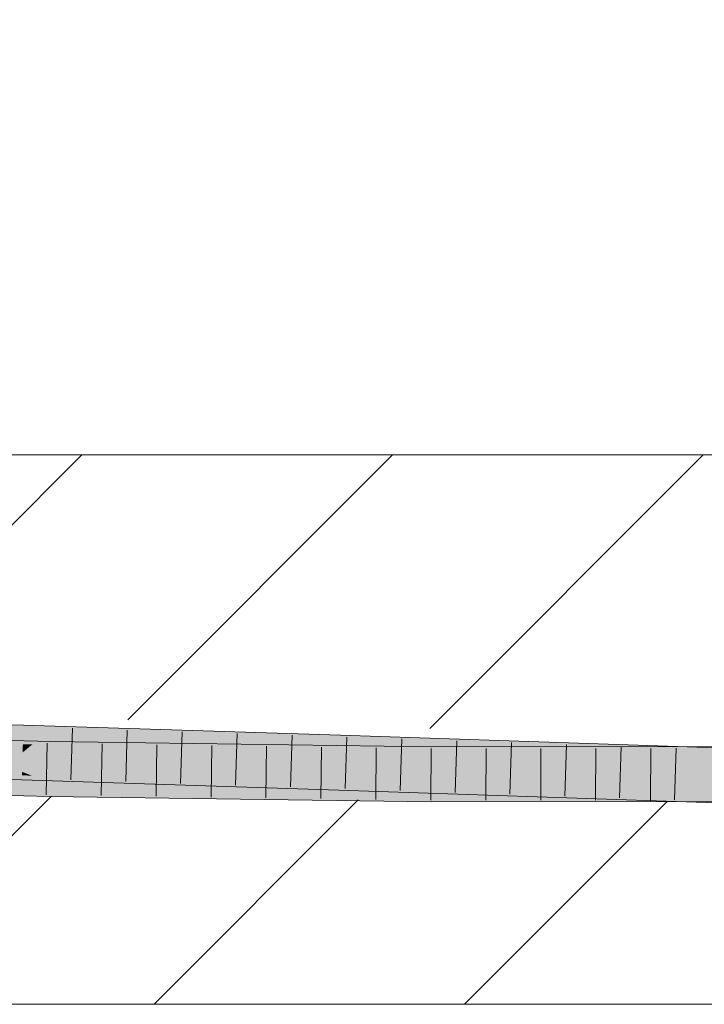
# Model space of a CAD drawing. Extents: x -620 to 300, y 62 to 1112.
# Tile 181 of 256: x 214.53 to 217.64, y 725.33 to 729.81. Entities that reach past the tile are written whole.
import ezdxf
from ezdxf.lldxf.tags import DXFTag

# ---------------------------------------------------------------- set-up
doc = ezdxf.new("R2010")
doc.units = 0
doc.layers.get('0').update_dxf_attribs({"lineweight": 13})
for name, color, linetype, lineweight, true_color in [('E_Detail_Beschriftung', 7, 'Continuous', 13, 0x009900), ('E_Detail_Wandschraffur', 7, 'Continuous', 5, 0xc0c0c0), ('E_Leerrohr 25-A06GA1MY8I', 7, 'Continuous', 9, 0xff8000), ('E_Leerrohr 25-Shading', 7, 'Continuous', 9, 0xff8000)]:
    doc.layers.add(name, color=color, linetype=linetype, lineweight=lineweight, true_color=true_color)
doc.layers.add('E_Detail_Linie_Text_Bem', color=7, linetype='Continuous', lineweight=13)
doc.styles.get("Standard").update_dxf_attribs({"font": 'ARIALN.TTF'})
tags = doc.linetypes.add('fein_strichliert', pattern=[4, 1, -2, 1]).pattern_tags.tags
tags[8:9] = [DXFTag(74, 4), DXFTag(75, 0), DXFTag(340, '0'), DXFTag(46, 0.0), DXFTag(50, 0.0), DXFTag(44, 0.0), DXFTag(45, 0.0)]
tags[6:7] = [DXFTag(74, 4), DXFTag(75, 0), DXFTag(340, '0'), DXFTag(46, 0.0), DXFTag(50, 0.0), DXFTag(44, 0.0), DXFTag(45, 0.0)]
tags[4:5] = [DXFTag(74, 4), DXFTag(75, 0), DXFTag(340, '0'), DXFTag(46, 0.0), DXFTag(50, 0.0), DXFTag(44, 0.0), DXFTag(45, 0.0)]

# ---------------------------------------------------------------- blocks, each defined once
blk = doc.blocks.new('Shading-A06GA12D8I', base_point=(172.0508, 724.3159))
at = {"layer": 'E_Leerrohr 25-Shading', "color": 34, "true_color": 0xb05800}
for points in [[(213.1181, 726.6023), (214.5432, 726.5661), (213.1184, 726.6177), (214.5437, 726.581)], [(214.5437, 726.581), (214.5443, 726.6027), (213.1184, 726.6177), (213.1188, 726.6389)], [(213.0513, 726.5295), (214.6676, 726.5275), (213.0522, 726.5661)], [(214.5437, 726.581), (214.5432, 726.5661), (215.0969, 726.5624)], [(214.6434, 726.5629), (215.1242, 726.5615), (214.5432, 726.5661), (215.0969, 726.5624)], [(215.9029, 726.5593), (214.5443, 726.6027), (215.0969, 726.5624), (214.5437, 726.581)], [(215.9886, 726.5565), (215.3214, 726.5609), (215.9878, 726.5314), (214.6434, 726.5629)], [(215.859, 726.5344), (214.6434, 726.5629), (215.9877, 726.5298), (215.9874, 726.5199)], [(215.1242, 726.5615), (215.3214, 726.5609), (215.0969, 726.5624)], [(215.9029, 726.5593), (215.0969, 726.5624), (215.3214, 726.5609)], [(214.6676, 726.5275), (213.0513, 726.5295), (214.6676, 726.5272), (213.2179, 726.5255)], [(213.2179, 726.5255), (214.6671, 726.5015), (214.6676, 726.5272)], [(213.5307, 726.5204), (213.2179, 726.5255), (214.6669, 726.4909)], [(214.6671, 726.5015), (213.5307, 726.5204), (214.6669, 726.4909)], [(216.4037, 726.4872), (216.4038, 726.503), (214.6671, 726.5015), (214.6676, 726.5275)], [(215.3214, 726.5609), (215.9886, 726.5565), (215.9029, 726.5593)], [(215.9878, 726.5314), (215.859, 726.5344), (215.9877, 726.5298)], [(217.432, 726.4728), (216.6122, 726.506), (215.9874, 726.5199), (215.9877, 726.5298)], [(217.432, 726.4728), (215.9874, 726.5199), (217.115, 726.4817)], [(216.6122, 726.506), (215.9878, 726.5314), (215.9877, 726.5298)], [(217.4328, 726.4951), (217.4332, 726.5075), (215.9878, 726.5314), (215.9886, 726.5565)], [(217.4322, 726.4774), (217.4328, 726.4951), (216.6122, 726.506), (215.9878, 726.5314)], [(216.1697, 726.4724), (214.6671, 726.5015), (215.9078, 726.4734), (214.6669, 726.4909)], [(216.4037, 726.4872), (214.6671, 726.5015), (216.4036, 726.4716), (216.1697, 726.4724)], [(216.4035, 726.4679), (216.1697, 726.4724), (215.9078, 726.4734)], [(216.1577, 726.4706), (215.9078, 726.4734), (216.4035, 726.4664)], [(216.1697, 726.4724), (216.4035, 726.4679), (216.4036, 726.4716)], [(217.0777, 726.4691), (217.3618, 726.4753), (216.4035, 726.4679), (216.4036, 726.4716)], [(216.4036, 726.4716), (217.6268, 726.4929), (216.4037, 726.4872)], [(216.4036, 726.4716), (217.3618, 726.4753), (217.6268, 726.4929), (217.6267, 726.4811)], [(216.4037, 726.4872), (217.6268, 726.4929), (216.4038, 726.503), (217.627, 726.5042)], [(217.4322, 726.4774), (216.6122, 726.506), (217.3297, 726.4788)], [(216.6122, 726.506), (217.432, 726.4728), (217.4321, 726.4749)], [(217.0777, 726.4691), (217.5343, 726.471), (217.3618, 726.4753), (217.5344, 726.476)], [(217.115, 726.4817), (217.432, 726.4709), (217.432, 726.4728)], [(217.4321, 726.4749), (217.4322, 726.4774), (217.3297, 726.4788)], [(217.3618, 726.4753), (217.6266, 726.4764), (217.6267, 726.4811)], [(217.4321, 726.4749), (217.432, 726.4728), (217.657, 726.467)], [(217.432, 726.4728), (217.432, 726.4709), (218.8586, 726.436), (218.8583, 726.4262)], [(217.657, 726.467), (218.5686, 726.4635), (217.4321, 726.4749), (217.4322, 726.4774)], [(217.4322, 726.4774), (217.5424, 726.476), (217.4328, 726.4951), (217.5426, 726.4926)], [(217.4328, 726.4951), (217.5426, 726.4926), (217.4332, 726.5075), (217.5428, 726.5041)], [(217.5343, 726.471), (218.315, 726.4742), (217.5344, 726.476), (218.315, 726.4791)], [(217.5424, 726.476), (218.5686, 726.4635), (217.5426, 726.4926), (218.8593, 726.4623)], [(217.5426, 726.4926), (218.8593, 726.4623), (217.5428, 726.5041), (218.8593, 726.4628)], [(218.315, 726.4742), (217.6265, 726.4714), (218.315, 726.4714), (217.6265, 726.4702)], [(217.6266, 726.4764), (218.315, 726.4791), (217.6267, 726.4811), (218.315, 726.4962)], [(217.6267, 726.4811), (218.315, 726.4962), (217.6268, 726.4929)], [(217.6268, 726.4929), (218.315, 726.4962), (217.627, 726.5042), (218.315, 726.5048)], [(216.4035, 726.4679), (216.1577, 726.4706), (216.4035, 726.4664)], [(217.5343, 726.47), (216.4035, 726.4679), (217.5342, 726.4675), (216.4035, 726.4664)], [(217.5343, 726.471), (217.0777, 726.4691), (217.5343, 726.47)], [(218.315, 726.4714), (217.5343, 726.47), (218.315, 726.4682), (217.5342, 726.4675)], [(217.6265, 726.4702), (217.6265, 726.4714), (217.5343, 726.47), (217.5343, 726.471)], [(213.1139, 726.3889), (214.5371, 726.3528), (213.1142, 726.4054), (214.5371, 726.3541)], [(213.1142, 726.4054), (214.5371, 726.3541), (213.1145, 726.4196), (214.5377, 726.374)], [(213.1145, 726.4196), (214.5377, 726.374), (213.1146, 726.4255), (214.5381, 726.3859)], [(214.5381, 726.3859), (214.5381, 726.3893), (213.1146, 726.4255)], [(214.5377, 726.374), (214.5833, 726.3721), (214.5381, 726.3859), (214.548, 726.3856)], [(214.548, 726.3856), (214.5381, 726.3893), (214.5381, 726.3859)], [(215.9813, 726.3344), (215.9815, 726.3413), (214.548, 726.3856), (214.5381, 726.3893)], [(215.9815, 726.3413), (215.9816, 726.3433), (214.5381, 726.3893)], [(214.548, 726.3856), (214.5833, 726.3721), (215.9813, 726.3344), (215.9807, 726.3162)], [(213.0468, 726.3528), (213.168, 726.3477), (214.6636, 726.3141), (214.6635, 726.3105)], [(213.168, 726.3477), (213.8535, 726.3184), (214.6635, 726.3105), (214.6633, 726.2993)], [(214.5371, 726.3541), (214.6426, 726.3494), (214.5377, 726.374), (214.5833, 726.3721)], [(214.5371, 726.3528), (214.6426, 726.3494), (214.5371, 726.3541)], [(214.5833, 726.3721), (214.6426, 726.3494), (215.9807, 726.3162), (215.9804, 726.3066)], [(215.9813, 726.3344), (216.2953, 726.3224), (215.9815, 726.3413), (216.0456, 726.339)], [(216.0456, 726.339), (215.9816, 726.3433), (215.9815, 726.3413)], [(217.4261, 726.2897), (217.4262, 726.2936), (216.0456, 726.339), (215.9816, 726.3433)], [(217.4262, 726.2936), (217.4262, 726.2943), (215.9816, 726.3433)], [(216.0456, 726.339), (216.2953, 726.3224), (217.4261, 726.2897), (217.4257, 726.2794)], [(214.6632, 726.2955), (214.6633, 726.2993), (213.1189, 726.3357), (213.1188, 726.3357)], [(213.1189, 726.3357), (213.1475, 726.3289), (214.6632, 726.2955), (214.663, 726.283)], [(213.1475, 726.3289), (213.218, 726.3121), (214.663, 726.283), (214.6629, 726.2776)], [(214.663, 726.283), (215.907, 726.26), (214.6632, 726.2955), (215.2981, 726.2865)], [(214.6632, 726.2955), (215.2981, 726.2865), (214.6633, 726.2993), (215.1328, 726.2937)], [(214.6633, 726.2994), (215.1083, 726.2948), (214.6635, 726.3105), (214.7851, 726.3089)], [(214.6633, 726.2993), (215.1328, 726.2937), (214.6633, 726.2994), (215.1083, 726.2948)], [(214.7851, 726.3089), (214.6636, 726.3141), (214.6635, 726.3105)], [(216.4024, 726.2877), (216.4024, 726.2896), (214.7851, 726.3089), (214.6636, 726.3141)], [(215.1083, 726.2948), (216.4024, 726.2812), (214.7851, 726.3089), (216.4024, 726.2877)], [(216.4024, 726.2787), (216.4024, 726.2812), (215.1328, 726.2937), (215.1083, 726.2948)], [(215.1328, 726.2937), (215.2981, 726.2865), (216.4024, 726.2787), (216.4023, 726.2708)], [(215.9804, 726.3066), (217.112, 726.2682), (215.9807, 726.3162)], [(215.9807, 726.3162), (217.112, 726.2682), (215.9813, 726.3344), (216.2953, 726.3224)], [(216.2953, 726.3224), (217.112, 726.2682), (217.4257, 726.2794), (217.425, 726.2576)], [(217.4261, 726.2897), (218.8532, 726.2432), (217.4262, 726.2936), (218.8533, 726.2491)], [(217.4262, 726.2936), (217.5395, 726.2901), (217.4262, 726.2943), (217.5395, 726.2907)], [(214.6629, 726.2776), (215.907, 726.26), (214.663, 726.283)], [(215.2981, 726.2865), (215.907, 726.26), (216.4023, 726.2708), (216.4022, 726.253)], [(217.531, 726.2754), (216.4023, 726.2708), (217.5306, 726.2541), (216.4022, 726.253)], [(217.5312, 726.286), (216.4024, 726.2787), (217.531, 726.2754), (216.4023, 726.2708)], [(216.4024, 726.2814), (216.4024, 726.2812), (217.5313, 726.2906), (217.5312, 726.29)], [(216.4024, 726.2814), (217.5313, 726.2906), (216.4024, 726.2877), (216.846, 726.29)], [(216.4024, 726.2812), (216.4024, 726.2787), (217.5312, 726.29), (217.5312, 726.2899)], [(216.846, 726.29), (216.4024, 726.2896), (216.4024, 726.2877)], [(217.5312, 726.2899), (216.4024, 726.2787), (217.5312, 726.286)], [(217.425, 726.2576), (218.8524, 726.2129), (217.4257, 726.2794), (218.8528, 726.2294)], [(217.4257, 726.2794), (218.8528, 726.2294), (217.4261, 726.2897), (218.8532, 726.2432)], [(217.6234, 726.2758), (217.531, 726.2754), (217.623, 726.2542), (217.5306, 726.2541)], [(217.6236, 726.2866), (217.5312, 726.286), (217.6234, 726.2758), (217.531, 726.2754)], [(217.5312, 726.2899), (217.6236, 726.2908), (217.5312, 726.29)], [(217.6236, 726.2866), (217.6236, 726.2908), (217.5312, 726.286), (217.5312, 726.2899)], [(217.5312, 726.29), (217.6236, 726.2908), (217.5313, 726.2906)], [(217.5395, 726.2901), (218.8533, 726.2491), (217.5395, 726.2907), (218.8534, 726.2495)], [(217.623, 726.2542), (218.3153, 726.2548), (217.6234, 726.2758), (218.3153, 726.2785)], [(217.6234, 726.2758), (218.3153, 726.2785), (217.6236, 726.2866), (218.3153, 726.291)], [(217.6236, 726.2908), (217.6236, 726.2866), (218.3153, 726.2914), (218.3153, 726.291)]]:
    blk.add_solid(points, dxfattribs=at)
at = {"layer": 'E_Leerrohr 25-Shading', "color": 30, "true_color": 0xf57b00}
for points in [[(213.1173, 726.5626), (213.1166, 726.5282), (214.5431, 726.5632), (214.5418, 726.515)], [(214.5431, 726.5632), (214.5432, 726.5661), (213.1173, 726.5626), (213.1181, 726.6023)], [(214.5431, 726.5632), (214.5418, 726.515), (214.6434, 726.5629), (214.585, 726.5145)], [(214.6434, 726.5629), (214.5432, 726.5661), (214.5431, 726.5632)], [(214.6434, 726.5629), (214.585, 726.5145), (215.9874, 726.5199), (215.9866, 726.4969)], [(214.5418, 726.515), (213.1166, 726.5282), (214.5409, 726.486), (213.1164, 726.5139)], [(213.2179, 726.5255), (213.1484, 726.4908), (214.6669, 726.4909), (214.6667, 726.4779)], [(217.115, 726.4817), (215.9874, 726.5199), (215.9866, 726.4969)], [(214.5381, 726.3893), (214.5407, 726.4777), (213.1146, 726.4255), (213.1164, 726.5139)], [(213.1164, 726.5139), (214.5407, 726.4777), (214.5409, 726.486)], [(214.6661, 726.4475), (213.1201, 726.4767), (214.6659, 726.4385), (213.12, 726.4766)], [(214.6667, 726.4779), (213.1484, 726.4908), (214.6661, 726.4475), (213.1201, 726.4767)], [(215.9816, 726.3433), (215.9845, 726.4316), (214.5381, 726.3893), (214.5407, 726.4777)], [(214.5409, 726.486), (214.5407, 726.4777), (214.5504, 726.4858)], [(215.9852, 726.4529), (214.5504, 726.4858), (215.9846, 726.4363), (214.5407, 726.4777)], [(214.5407, 726.4777), (215.9845, 726.4316), (215.9846, 726.4363)], [(214.585, 726.5145), (214.5418, 726.515), (214.5504, 726.4858), (214.5409, 726.486)], [(215.9866, 726.4969), (214.585, 726.5145), (215.9852, 726.4529), (214.5504, 726.4858)], [(214.6667, 726.4779), (214.6661, 726.4475), (215.9078, 726.4734), (215.2993, 726.4387)], [(215.9078, 726.4734), (214.6669, 726.4909), (214.6667, 726.4779)], [(215.9078, 726.4734), (215.2993, 726.4387), (216.4035, 726.4664), (216.4033, 726.4233)], [(215.9866, 726.4969), (215.9852, 726.4529), (217.115, 726.4817), (216.2983, 726.4455)], [(217.115, 726.4817), (216.2983, 726.4455), (217.432, 726.4709), (217.4303, 726.4185)], [(214.6636, 726.3141), (214.6652, 726.4025), (213.0468, 726.3528), (213.0491, 726.4412)], [(214.6652, 726.4025), (214.6654, 726.4115), (213.0491, 726.4412), (213.3105, 726.4407)], [(213.3105, 726.4407), (214.6659, 726.4385), (213.1048, 726.469), (213.8557, 726.4585)], [(214.6654, 726.4115), (214.6659, 726.4385), (213.3105, 726.4407)], [(215.1099, 726.4279), (214.6659, 726.4381), (214.7867, 726.4095), (214.6654, 726.4115)], [(215.2993, 726.4387), (214.6661, 726.4475), (215.1342, 726.4293), (214.6659, 726.4385)], [(215.1342, 726.4293), (214.6659, 726.4385), (215.1099, 726.4279), (214.6659, 726.4381)], [(216.4031, 726.3981), (215.1099, 726.4279), (216.403, 726.3824), (214.7867, 726.4095)], [(216.4031, 726.4042), (215.1342, 726.4293), (216.4031, 726.3981), (215.1099, 726.4279)], [(216.4033, 726.4233), (215.2993, 726.4387), (216.4031, 726.4042), (215.1342, 726.4293)], [(217.4262, 726.2943), (217.4291, 726.3826), (215.9816, 726.3433), (215.9845, 726.4316)], [(215.9846, 726.4363), (215.9845, 726.4316), (216.0485, 726.4344)], [(217.4294, 726.3934), (216.0485, 726.4344), (217.4291, 726.384), (215.9845, 726.4316)], [(215.9845, 726.4316), (217.4291, 726.3826), (217.4291, 726.384)], [(216.2983, 726.4455), (215.9852, 726.4529), (216.0485, 726.4344), (215.9846, 726.4363)], [(217.4303, 726.4185), (216.2983, 726.4455), (217.4294, 726.3934), (216.0485, 726.4344)], [(216.4033, 726.4233), (217.5342, 726.4675), (216.4035, 726.4664)], [(217.5342, 726.4675), (216.4033, 726.4233), (217.6264, 726.4637), (217.6256, 726.4155)], [(217.432, 726.4709), (217.4303, 726.4185), (217.5423, 726.4671), (217.5415, 726.416)], [(218.8582, 726.4218), (218.8583, 726.4262), (217.432, 726.4709)], [(217.5342, 726.4675), (218.3151, 726.4353), (217.5423, 726.4675), (218.3151, 726.438)], [(217.5415, 726.416), (218.8572, 726.3863), (217.5423, 726.4671), (218.8582, 726.4218)], [(218.3151, 726.438), (218.315, 726.4682), (217.5423, 726.4675)], [(217.6256, 726.4155), (218.3151, 726.411), (217.6264, 726.4637), (218.3151, 726.4353)], [(216.4024, 726.2896), (216.403, 726.378), (214.6636, 726.3141), (214.6652, 726.4025)], [(214.6654, 726.4115), (214.6652, 726.4025), (214.7867, 726.4095)], [(214.7867, 726.4095), (214.6652, 726.4025), (216.403, 726.3824), (216.403, 726.378)], [(217.5327, 726.3791), (216.4031, 726.3976), (216.8469, 726.3784), (216.403, 726.3824)], [(217.5334, 726.416), (216.4033, 726.4233), (217.5329, 726.3904), (216.4031, 726.4042)], [(216.4031, 726.3981), (217.5328, 726.3806), (216.4031, 726.4042), (217.5329, 726.3904)], [(217.625, 726.3792), (216.4031, 726.3981), (217.5327, 726.3791), (216.4031, 726.3976)], [(218.8534, 726.2495), (218.8558, 726.3378), (217.4262, 726.2943), (217.4291, 726.3826)], [(218.8562, 726.353), (217.4294, 726.3934), (218.8559, 726.3388), (217.4291, 726.384)], [(217.5409, 726.3804), (217.4291, 726.384), (217.5409, 726.3791), (217.4291, 726.3826)], [(217.4303, 726.4185), (217.4294, 726.3934), (218.8572, 726.3863), (218.8562, 726.353)], [(217.5328, 726.3806), (217.625, 726.3792), (217.5329, 726.3904), (217.6252, 726.3893)], [(217.6252, 726.3893), (217.6256, 726.4155), (217.5329, 726.3904), (217.5334, 726.416)], [(217.625, 726.3792), (218.3152, 726.3809), (217.6252, 726.3893)], [(218.3151, 726.411), (217.6256, 726.4155), (218.3152, 726.3809), (217.6252, 726.3893)], [(216.8469, 726.3784), (216.403, 726.378), (216.846, 726.29), (216.4024, 726.2896)], [(216.403, 726.3824), (216.403, 726.378), (216.8469, 726.3784)], [(217.5327, 726.3791), (216.8469, 726.3784), (217.5313, 726.2906), (216.846, 726.29)], [(217.5313, 726.2906), (217.6236, 726.2908), (217.5327, 726.3791), (217.625, 726.3792)], [(217.625, 726.3778), (217.5409, 726.3804), (217.5409, 726.3791)], [(218.8558, 726.3378), (218.8559, 726.3388), (217.5409, 726.3791), (217.625, 726.3778)], [(217.625, 726.3776), (217.6236, 726.2908), (218.3152, 726.3662), (218.3153, 726.2914)], [(218.3152, 726.3809), (217.625, 726.3792), (218.3152, 726.3798)], [(217.625, 726.3792), (218.3152, 726.3685), (218.3152, 726.3798)], [(218.3152, 726.3685), (217.625, 726.3792), (218.3152, 726.3662), (217.625, 726.3776)]]:
    blk.add_solid(points, dxfattribs=at)
blk = doc.blocks.new('Referenz-A06GA1N48I')
at = {"layer": 'E_Detail_Linie_Text_Bem', "linetype": 'Continuous', "ltscale": 0.13}
for p, q in [((190.1862, 727.8316), (250.1642, 727.8316)), ((250.1642, 725.3316), (202.1862, 725.3316))]:
    blk.add_line(p, q, dxfattribs=at)
at = {"layer": 'E_Detail_Wandschraffur', "linetype": 'ByBlock', "ltscale": 0.13}
for p, q in [((213.6325, 726.6537), (214.8105, 727.8316)), ((216.3949, 726.5876), (217.6389, 727.8316)), ((215.1389, 725.3316), (216.0689, 726.2617))]:
    blk.add_line(p, q, dxfattribs=at)
at = {"layer": 'E_Detail_Wandschraffur', "linetype": 'fein_strichliert', "ltscale": 0.13}
for p, q in [((215.019, 726.626), (216.2247, 727.8316)), ((213.7247, 725.3316), (214.6719, 726.2789)), ((216.5531, 725.3316), (217.4757, 726.2543))]:
    blk.add_line(p, q, dxfattribs=at)
at = {"layer": 'E_Leerrohr 25-A06GA1MY8I', "linetype": 'Continuous', "ltscale": 0.13}
for p, q in [((214.5443, 726.6027), (213.1188, 726.6389)), ((214.6676, 726.5275), (213.0522, 726.5661)), ((215.9886, 726.5565), (214.5443, 726.6027)), ((214.7675, 726.588), (214.7606, 726.3531)), ((215.0174, 726.58), (215.0104, 726.3452)), ((215.2674, 726.5721), (215.2602, 726.3372)), ((215.5174, 726.5641), (215.51, 726.3292)), ((214.6523, 726.5204), (214.6478, 726.2854)), ((216.4038, 726.503), (214.6676, 726.5275)), ((215.7673, 726.5561), (215.7597, 726.3212)), ((217.4332, 726.5075), (215.9886, 726.5565)), ((216.0173, 726.548), (216.0095, 726.3132)), ((216.2671, 726.5396), (216.2594, 726.3047)), ((216.517, 726.5311), (216.5093, 726.2962)), ((216.7668, 726.5226), (216.7591, 726.2877)), ((214.9021, 726.5167), (214.898, 726.2817)), ((215.1518, 726.5132), (215.1482, 726.2782)), ((215.4016, 726.5096), (215.3984, 726.2747)), ((215.6513, 726.5061), (215.6486, 726.2711)), ((215.9011, 726.5026), (215.8988, 726.2676)), ((216.1509, 726.499), (216.149, 726.2641)), ((216.4006, 726.4955), (216.3992, 726.2605)), ((218.315, 726.5048), (216.4038, 726.503)), ((216.6505, 726.4957), (216.6493, 726.2607)), ((216.9004, 726.496), (216.8994, 726.261)), ((217.0167, 726.5141), (217.009, 726.2793)), ((217.1503, 726.4962), (217.1495, 726.2612)), ((217.2665, 726.5057), (217.2588, 726.2708)), ((217.4002, 726.4964), (217.3996, 726.2614)), ((218.8593, 726.4628), (217.4332, 726.5075)), ((217.5163, 726.4974), (217.5087, 726.2625)), ((214.5371, 726.3528), (213.1139, 726.3889)), ((215.9804, 726.3067), (214.5371, 726.3528)), ((214.6629, 726.2776), (213.0459, 726.3162)), ((217.425, 726.2577), (215.9804, 726.3067)), ((216.4022, 726.253), (214.6629, 726.2776)), ((218.3153, 726.2548), (216.4022, 726.253)), ((218.8523, 726.2129), (217.425, 726.2577))]:
    blk.add_line(p, q, dxfattribs=at)
at = {"layer": 'E_Detail_Beschriftung', "linetype": 'Continuous', "ltscale": 0.13, "insert": (206.7256, 729.6924), "char_height": 1.4, "attachment_point": 1}
blk.add_mtext('{\\fArial Narrow;Rohdecke}', dxfattribs=at)

msp = doc.modelspace()

# ---------------------------------------------------------------- block references
at = {"color": 8, "lineweight": 25, "ltscale": 0.25, "true_color": 0x808080}
msp.add_blockref('Referenz-A06GA1N48I', (0, 0), dxfattribs=at)
msp.add_blockref('Shading-A06GA12D8I', (172.0508, 724.3159))

doc.saveas('drawing.dxf')
